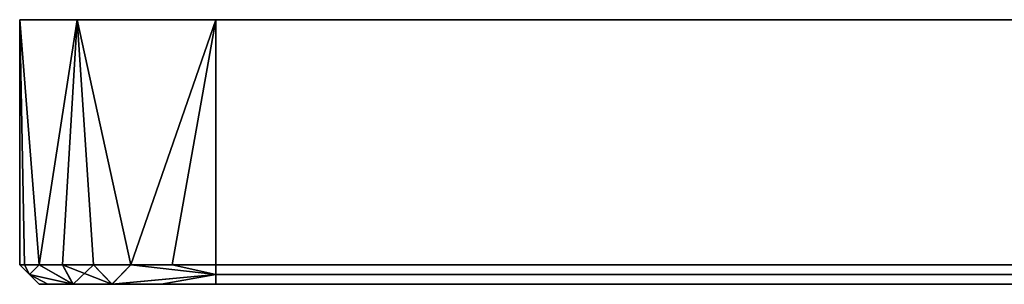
# Model space of a CAD drawing. Header units: millimetres. Extents: x -88 to 107, y -63 to 127.
# Tile 1 of 7: x -76 to -25, y -14 to 0. Entities that reach past the tile are written whole.
import ezdxf

# ---------------------------------------------------------------- set-up
doc = ezdxf.new("R2010")
doc.units = ezdxf.units.MM
doc.layers.add('P-SANR-FIXT', color=6, linetype='Continuous', lineweight=30)

msp = doc.modelspace()

# ---------------------------------------------------------------- meshes
at = {"layer": 'P-SANR-FIXT'}
mesh = msp.add_polyface(dxfattribs=at)
corners = [(-75.5, -12.5, 65.5), (-75.5, 0, 65.5), (-75.5, 0, -65.5), (-75.5, -12.5, -65.5)]
mesh.append_faces([[corners[k] for k in face] for face in [(0, 1, 2, 3)]])
mesh = msp.add_polyface(dxfattribs=at)
corners = [(-75.5, -12.5, 65.5), (-75.25, -12.5, 67.724), (-74.51, -12.5, 69.838), (-73.319, -12.5, 71.734), (-71.735, -12.5, 73.318), (-69.839, -12.5, 74.509), (-67.725, -12.5, 75.249), (-65.5, -12.5, 75.5), (-65.5, 0, 75.5), (-72.571, 0, 72.571), (-75.5, 0, 65.5)]
mesh.append_faces([[corners[k] for k in face] for face in [(2, 10, 1), (4, 9, 3), (9, 5, 8)]], dxfattribs={"vtx0": -1, "vtx1": -1})
mesh.append_faces([[corners[k] for k in face] for face in [(9, 2, 3)]], dxfattribs={"vtx0": -1, "vtx2": -1})
mesh.append_faces([[corners[k] for k in face] for face in [(0, 1, 10)]], dxfattribs={"vtx1": -1})
mesh.append_faces([[corners[k] for k in face] for face in [(9, 10, 2), (5, 6, 8), (4, 5, 9)]], dxfattribs={"vtx1": -1, "vtx2": -1})
mesh.append_faces([[corners[k] for k in face] for face in [(6, 7, 8)]], dxfattribs={"vtx2": -1})
mesh = msp.add_polyface(dxfattribs=at)
corners = [(-75.5, 0, 65.5), (-72.571, 0, 72.571), (-65.5, 0, 75.5), (65.5, 0, 75.5), (72.571, 0, 72.571), (75.5, 0, 65.5), (75.5, 0, -65.5), (72.571, 0, -72.571), (65.5, 0, -75.5), (-65.5, 0, -75.5), (-72.571, 0, -72.571), (-75.5, 0, -65.5)]
mesh.append_faces([[corners[k] for k in face] for face in [(6, 9, 3)]], dxfattribs={"vtx0": -1, "vtx1": -1, "vtx2": -1})
mesh.append_faces([[corners[k] for k in face] for face in [(3, 11, 0)]], dxfattribs={"vtx0": -1, "vtx2": -1})
mesh.append_faces([[corners[k] for k in face] for face in [(9, 10, 11, 3)]], dxfattribs={"vtx2": -1, "vtx3": -1})
mesh.append_faces([[corners[k] for k in face] for face in [(6, 7, 8, 9), (0, 1, 2, 3), (3, 4, 5, 6)]], dxfattribs={"vtx3": -1})
mesh = msp.add_polyface(dxfattribs=at)
corners = [(65.5, -12.5, 75.5), (65.5, 0, 75.5), (-65.5, 0, 75.5), (-65.5, -12.5, 75.5)]
mesh.append_faces([[corners[k] for k in face] for face in [(0, 1, 2, 3)]])
mesh = msp.add_polyface(dxfattribs=at)
corners = [(-65.5, -12.5, -75.5), (-67.724, -12.5, -75.25), (-69.838, -12.5, -74.51), (-71.734, -12.5, -73.319), (-73.318, -12.5, -71.735), (-74.509, -12.5, -69.839), (-75.249, -12.5, -67.725), (-75.5, -12.5, -65.5), (-75.5, 0, -65.5), (-72.571, 0, -72.571), (-65.5, 0, -75.5)]
mesh.append_faces([[corners[k] for k in face] for face in [(8, 6, 7), (1, 10, 0)]], dxfattribs={"vtx0": -1})
mesh.append_faces([[corners[k] for k in face] for face in [(5, 9, 4), (9, 5, 8), (6, 8, 5), (3, 9, 2)]], dxfattribs={"vtx0": -1, "vtx1": -1})
mesh.append_faces([[corners[k] for k in face] for face in [(2, 9, 10), (9, 3, 4), (10, 1, 2)]], dxfattribs={"vtx0": -1, "vtx2": -1})
mesh = msp.add_polyface(dxfattribs=at)
corners = [(-65.5, -12.5, -75.5), (-65.5, 0, -75.5), (65.5, 0, -75.5), (65.5, -12.5, -75.5)]
mesh.append_faces([[corners[k] for k in face] for face in [(0, 1, 2, 3)]])
mesh = msp.add_polyface(dxfattribs=at)
corners = [(-74.5, -13.5, -65.5), (-75, -13, -65.5), (-75.5, -12.5, -65.5), (-75.249, -12.5, -67.725), (-74.509, -12.5, -69.839), (-73.318, -12.5, -71.735), (-71.734, -12.5, -73.319), (-69.838, -12.5, -74.51), (-67.724, -12.5, -75.25), (-65.5, -12.5, -75.5), (-65.5, -13, -75), (-65.5, -13.5, -74.5), (-68.285, -13.5, -74.058), (-70.795, -13.5, -72.778), (-72.785, -13.5, -70.785), (-74.062, -13.5, -68.275)]
mesh.append_faces([[corners[k] for k in face] for face in [(8, 10, 7), (4, 1, 3), (14, 5, 13)]], dxfattribs={"vtx0": -1, "vtx1": -1})
mesh.append_faces([[corners[k] for k in face] for face in [(10, 13, 7), (14, 1, 4)]], dxfattribs={"vtx0": -1, "vtx1": -1, "vtx2": -1})
mesh.append_faces([[corners[k] for k in face] for face in [(13, 5, 6)]], dxfattribs={"vtx0": -1, "vtx2": -1})
mesh.append_faces([[corners[k] for k in face] for face in [(0, 1, 15), (2, 3, 1)]], dxfattribs={"vtx1": -1})
mesh.append_faces([[corners[k] for k in face] for face in [(12, 13, 10), (6, 7, 13), (14, 15, 1), (4, 5, 14)]], dxfattribs={"vtx1": -1, "vtx2": -1})
mesh.append_faces([[corners[k] for k in face] for face in [(10, 11, 12), (8, 9, 10)]], dxfattribs={"vtx2": -1})
mesh = msp.add_polyface(dxfattribs=at)
corners = [(-74.5, -13.5, 65.5), (-75, -13, 65.5), (-75.5, -12.5, 65.5), (-75.5, -12.5, -65.5), (-75, -13, -65.5), (-74.5, -13.5, -65.5)]
mesh.append_faces([[corners[k] for k in face] for face in [(0, 1, 4, 5)]], dxfattribs={"vtx1": -1})
mesh.append_faces([[corners[k] for k in face] for face in [(2, 3, 4, 1)]], dxfattribs={"vtx2": -1})
mesh = msp.add_polyface(dxfattribs=at)
corners = [(-65.5, -13.5, 74.5), (-65.5, -13, 75), (-65.5, -12.5, 75.5), (-67.725, -12.5, 75.249), (-69.839, -12.5, 74.509), (-71.735, -12.5, 73.318), (-73.319, -12.5, 71.734), (-74.51, -12.5, 69.838), (-75.25, -12.5, 67.724), (-75.5, -12.5, 65.5), (-75, -13, 65.5), (-74.5, -13.5, 65.5), (-74.058, -13.5, 68.285), (-72.778, -13.5, 70.795), (-70.785, -13.5, 72.785), (-68.275, -13.5, 74.062)]
mesh.append_faces([[corners[k] for k in face] for face in [(8, 10, 7), (4, 1, 3), (14, 5, 13)]], dxfattribs={"vtx0": -1, "vtx1": -1})
mesh.append_faces([[corners[k] for k in face] for face in [(10, 13, 7), (14, 1, 4)]], dxfattribs={"vtx0": -1, "vtx1": -1, "vtx2": -1})
mesh.append_faces([[corners[k] for k in face] for face in [(13, 5, 6)]], dxfattribs={"vtx0": -1, "vtx2": -1})
mesh.append_faces([[corners[k] for k in face] for face in [(0, 1, 15), (2, 3, 1)]], dxfattribs={"vtx1": -1})
mesh.append_faces([[corners[k] for k in face] for face in [(12, 13, 10), (6, 7, 13), (14, 15, 1), (4, 5, 14)]], dxfattribs={"vtx1": -1, "vtx2": -1})
mesh.append_faces([[corners[k] for k in face] for face in [(10, 11, 12), (8, 9, 10)]], dxfattribs={"vtx2": -1})
mesh = msp.add_polyface(dxfattribs=at)
corners = [(65.5, -13.5, 74.5), (65.5, -13, 75), (65.5, -12.5, 75.5), (-65.5, -12.5, 75.5), (-65.5, -13, 75), (-65.5, -13.5, 74.5)]
mesh.append_faces([[corners[k] for k in face] for face in [(2, 3, 4, 1)]], dxfattribs={"vtx2": -1})
mesh.append_faces([[corners[k] for k in face] for face in [(4, 5, 0, 1)]], dxfattribs={"vtx3": -1})
mesh = msp.add_polyface(dxfattribs=at)
corners = [(-65.5, -13.5, -74.5), (-65.5, -13, -75), (-65.5, -12.5, -75.5), (65.5, -12.5, -75.5), (65.5, -13, -75), (65.5, -13.5, -74.5)]
mesh.append_faces([[corners[k] for k in face] for face in [(5, 0, 1, 4)]], dxfattribs={"vtx2": -1})
mesh.append_faces([[corners[k] for k in face] for face in [(1, 2, 3, 4)]], dxfattribs={"vtx3": -1})
mesh = msp.add_polyface(dxfattribs=at)
corners = [(65.5, -13.5, 74.5), (-65.5, -13.5, 74.5), (-68.275, -13.5, 74.062), (-70.785, -13.5, 72.785), (-72.778, -13.5, 70.795), (-74.058, -13.5, 68.285), (-74.5, -13.5, 65.5), (-74.5, -13.5, -65.5), (-74.062, -13.5, -68.275), (-72.785, -13.5, -70.785), (-70.795, -13.5, -72.778), (-68.285, -13.5, -74.058), (-65.5, -13.5, -74.5), (65.5, -13.5, -74.5), (68.275, -13.5, -74.062), (70.785, -13.5, -72.785), (72.778, -13.5, -70.795), (74.058, -13.5, -68.285), (74.5, -13.5, -65.5), (74.5, -13.5, 65.5), (74.062, -13.5, 68.275), (72.785, -13.5, 70.785), (70.795, -13.5, 72.778), (68.285, -13.5, 74.058)]
mesh.append_faces([[corners[k] for k in face] for face in [(5, 3, 4), (23, 21, 22)]], dxfattribs={"vtx0": -1})
mesh.append_faces([[corners[k] for k in face] for face in [(19, 1, 13, 18)]], dxfattribs={"vtx0": -1, "vtx1": -1, "vtx2": -1})
mesh.append_faces([[corners[k] for k in face] for face in [(7, 12, 13, 6)]], dxfattribs={"vtx0": -1, "vtx2": -1})
mesh.append_faces([[corners[k] for k in face] for face in [(1, 5, 6, 13)]], dxfattribs={"vtx0": -1, "vtx2": -1, "vtx3": -1})
mesh.append_faces([[corners[k] for k in face] for face in [(19, 23, 0, 1), (13, 16, 17, 18)]], dxfattribs={"vtx0": -1, "vtx3": -1})
mesh.append_faces([[corners[k] for k in face] for face in [(7, 8, 11, 12)]], dxfattribs={"vtx1": -1, "vtx3": -1})
mesh.append_faces([[corners[k] for k in face] for face in [(1, 2, 3, 5), (19, 20, 21, 23)]], dxfattribs={"vtx2": -1, "vtx3": -1})
mesh.append_faces([[corners[k] for k in face] for face in [(8, 9, 10, 11), (13, 14, 15, 16)]], dxfattribs={"vtx3": -1})

doc.saveas('drawing.dxf')
